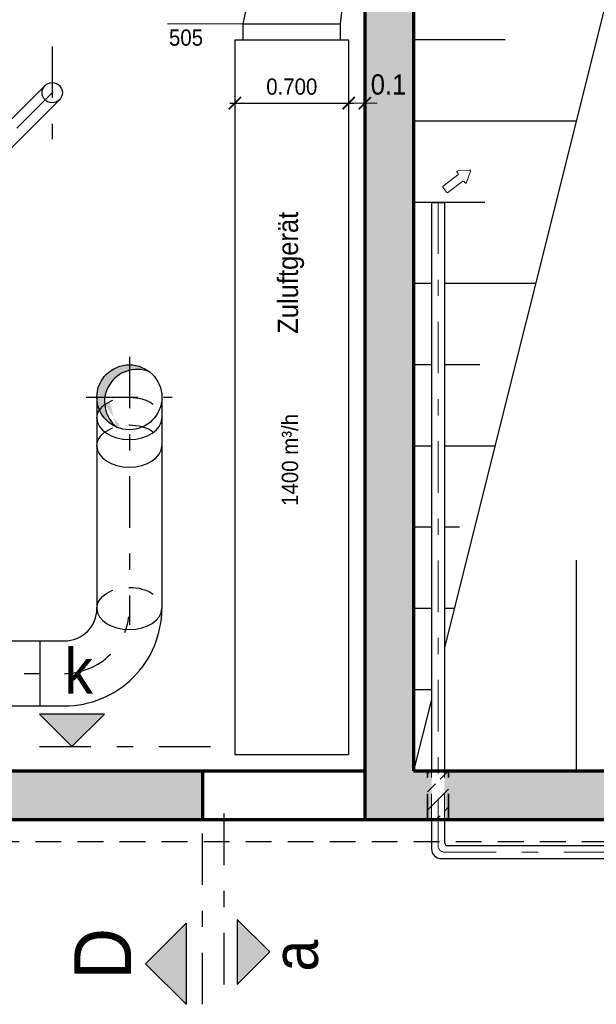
# Model space of a CAD drawing. Header units: metres. Extents: x -5 to 93, y -48 to 79.
# Tile 5 of 91: x 9.7 to 13.25, y -36.13 to -30.07. Entities that reach past the tile are written whole.
import ezdxf

# ---------------------------------------------------------------- set-up
doc = ezdxf.new("R2010")
doc.units = ezdxf.units.M
doc.header["$LTSCALE"] = 0.05
doc.header["$PDMODE"] = 35
doc.header["$PDSIZE"] = 0.1
doc.linetypes.add('STRICHPUNKT2', pattern=[12.7, 6.35, -3.175, 0, -3.175])
doc.linetypes.add('VERDECKT2', pattern=[4.762499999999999, 3.175, -1.5875])
for name, color, linetype, lineweight in [('Beschrifttung', 7, 'Continuous', 18), ('Beschriftung-Schnitte', 7, 'Continuous', 25), ('Lüftung', 82, 'Continuous', 30), ('Lüftung_mitte', 82, 'STRICHPUNKT2', 20), ('Lüftung_Text', 82, 'Continuous', 20), ('Lüftung_verdeckt', 82, 'VERDECKT2', 20), ('Rohre', 160, 'Continuous', 30), ('Rohre_mitte', 160, 'STRICHPUNKT2', 25), ('Rohre_verdeckt', 160, 'VERDECKT2', 25), ('Sonstiges-1', 3, 'Continuous', 25), ('Sonstiges-verdeckt', 3, 'VERDECKT2', 25), ('Wand', 6, 'Continuous', 70), ('Wand-Schraffur', 252, 'Continuous', 20), ('Wand-verdeckt-2', 2, 'VERDECKT2', 35)]:
    doc.layers.add(name, color=color, linetype=linetype, lineweight=lineweight)
doc.layers.add('Lüftung_Schnitte', color=7, linetype='Continuous')
doc.layers.add('Rohre_Schraffur', color=253, linetype='Continuous')
doc.styles.add('Arial', font='arial.ttf', dxfattribs={"width": 0.9})
doc.dimstyles.new('AEC Bemassung 1-50', dxfattribs={"dimtxt": 0.1, "dimasz": 0.075, "dimexe": 0.0625, "dimexo": 0, "dimgap": 0.05, "dimtad": 1, "dimdec": 3, "dimrnd": 0.005, "dimzin": 1, "dimdsep": 46, "dimtxsty": 'Arial', "dimblk": 'ARCHTICK', "dimcen": 0.125, "dimdle": 0.03125, "dimazin": 0, "dimtfac": 1, "dimtdec": 3, "dimtix": 1, "dimtmove": 2, "dimatfit": 2, "dimfxl": 1, "dimtolj": 1, "dimtzin": 0, "dimarcsym": 0})
pattern_1 = [(45, (0, 0), (-0.1122532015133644, 0.1122532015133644), []), (45, (0.11225325, 0), (-0.1122532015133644, 0.1122532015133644), [0.079375, -0.0396875])]

# ---------------------------------------------------------------- blocks, each defined once
blk = doc.blocks.new('_ArchTick')
at = {"color": 0, "linetype": 'ByBlock', "const_width": 0.15}
blk.add_lwpolyline([(-0.5, -0.5), (0.5, 0.5)], dxfattribs=at)
blk = doc.blocks.new('*D9')
at = {"layer": 'Defpoints', "color": 0, "transparency": 16777216}
for p in [(11.02938092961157, -30.19044844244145), (11.72938092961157, -30.19044844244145), (11.72938092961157, -30.57937763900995)]:
    blk.add_point(p, dxfattribs=at)
at = {"layer": 'Lüftung_Text', "color": 0, "lineweight": -2, "transparency": 16777216}
for p, q in [((11.02938092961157, -30.19044844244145), (11.02938092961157, -30.64187763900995)), ((11.72938092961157, -30.19044844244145), (11.72938092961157, -30.64187763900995)), ((10.99813092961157, -30.57937763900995), (11.76063092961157, -30.57937763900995))]:
    blk.add_line(p, q, dxfattribs=at)
at = {"layer": 'Lüftung_Text', "color": 0, "lineweight": -2, "transparency": 16777216, "xscale": 0.075, "yscale": 0.075, "zscale": 0.075, "rotation": 180}
blk.add_blockref('_ArchTick', (11.02938092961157, -30.57937763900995), dxfattribs=at)
at = {"layer": 'Lüftung_Text', "color": 0, "lineweight": -2, "transparency": 16777216, "xscale": 0.075, "yscale": 0.075, "zscale": 0.075}
blk.add_blockref('_ArchTick', (11.72938092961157, -30.57937763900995), dxfattribs=at)
at = {"layer": 'Lüftung_Text', "color": 0, "transparency": 16777216, "insert": (11.37938092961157, -30.47832034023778), "char_height": 0.1, "attachment_point": 5, "style": 'Arial'}
blk.add_mtext('\\A1;0.700', dxfattribs=at)
blk = doc.blocks.new('Pfeil')
at = {"layer": 'Beschrifttung'}
for p, q in [((-1.4210854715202e-14, -0.04000000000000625), (0, 0.04000000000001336)), ((0.01000000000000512, 0.05000000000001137), (0.2399999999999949, 0.05000000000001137)), ((0.25, 0.06000000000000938), (0.2499999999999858, 0.08131482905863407)), ((0.387519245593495, 0.008320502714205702), (0.2655470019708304, 0.08963533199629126)), ((0.009999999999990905, -0.05000000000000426), (0.2399999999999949, -0.05000000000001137)), ((0.25, -0.08131482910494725), (0.25, -0.06000000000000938)), ((0.2655470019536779, -0.08963533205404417), (0.3875192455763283, -0.008320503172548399))]:
    blk.add_line(p, q, dxfattribs=at)
for centre, start, end in [((0.01000000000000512, 0.04000000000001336), 90.0000000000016, 180), ((0.2399999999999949, 0.06000000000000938), 270, 0), ((0.2599999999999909, 0.08131482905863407), 56.30993241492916, 180), ((0.3819722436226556, -2.234514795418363e-10), 303.6900674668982, 56.30993241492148), ((0.009999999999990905, -0.04000000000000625), 180, 269.9999999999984), ((0.2399999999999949, -0.06000000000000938), 0, 90), ((0.2600000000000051, -0.08131482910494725), 180, 303.6900674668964)]:
    blk.add_arc(centre, 0.01, start, end, dxfattribs=at)

msp = doc.modelspace()

# ---------------------------------------------------------------- hatches: boundary and pattern name
at = {"layer": 'Beschriftung-Schnitte'}
msp.add_hatch(color=256, dxfattribs=at).paths.add_polyline_path([(10.72938092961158, -36.12725365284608), (10.47938092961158, -35.87725365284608), (10.72938092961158, -35.62725365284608)])
at = {"layer": 'Lüftung_Schnitte'}
for points in [[(10.22564322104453, -34.34044844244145), (10.02564322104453, -34.54044844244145), (9.825643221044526, -34.34044844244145)], [(11.04360717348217, -36.00510320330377), (11.24360717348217, -35.80510320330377), (11.04360717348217, -35.60510320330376)]]:
    msp.add_hatch(color=256, dxfattribs=at).paths.add_polyline_path(points)
at = {"layer": 'Rohre_Schraffur'}
h = msp.add_hatch(color=256, dxfattribs=at)
h.paths.add_polyline_path([(10.37938092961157, -32.19044844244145), (10.37938092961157, -32.22396506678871, -0.159506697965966), (10.50344814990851, -32.23358122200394, 0.1688711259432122)])
h.paths.add_polyline_path([(10.37938092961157, -32.19044844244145, 0.4142135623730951), (10.17938092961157, -32.39044844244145), (10.22867228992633, -32.39044844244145, -0.3071977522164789), (10.37938092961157, -32.22396506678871)])
edge = h.paths.add_edge_path()
edge.add_line((10.22867228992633, -32.39044844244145), (10.17938092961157, -32.39044844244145))
edge.add_arc((10.37938092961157, -32.39044844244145), 0.2000000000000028, 180, 203.1928444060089)
edge.add_ellipse((10.37938092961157, -32.5203873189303), major_axis=(-0.2000000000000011, 0), ratio=0.6496943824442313, start_angle=319.4120611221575, end_angle=336.8071555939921, ccw=False)
edge.add_arc((10.42672628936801, -32.41828031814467), 0.2000000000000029, 172.0007939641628, 185.0390397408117, ccw=False)
edge = h.paths.add_edge_path()
edge.add_ellipse((10.37938092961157, -32.5203873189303), major_axis=(-0.2000000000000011, 0), ratio=0.6496943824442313, start_angle=319.4120611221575, end_angle=336.807155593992)
edge.add_arc((10.37938092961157, -32.39044844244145), 0.2000000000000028, 203.1928444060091, 245.403195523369)
edge.add_ellipse((10.37938092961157, -32.69044844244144), major_axis=(-0.2000000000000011, 0), ratio=0.6496943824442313, start_angle=293.89776391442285, end_angle=294.5968044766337, ccw=False)
edge.add_arc((10.42672628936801, -32.41828031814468), 0.2000000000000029, 185.0390397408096, 230.071384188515, ccw=False)
at = {"layer": 'Wand-Schraffur'}
h = msp.add_hatch(dxfattribs=at)
h.set_pattern_fill('ANSI33', color=256, scale=0.025, style=0)
h.set_pattern_definition(pattern_1)
h.paths.add_polyline_path([(7.194860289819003, -34.69044844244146), (6.988238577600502, -34.69044844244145), (6.951058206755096, -34.99044844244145), (7.206247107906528, -34.99044844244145)])
h.paths.add_polyline_path([(10.82938092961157, -34.69044844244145), (7.194860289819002, -34.69044844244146), (7.206247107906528, -34.99044844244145), (10.82938092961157, -34.99044844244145)])
h.paths.add_polyline_path([(12.23938092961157, -34.69044844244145), (12.12938092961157, -34.69044844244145), (12.12938092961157, -27.69044844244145), (13.72938092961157, -27.69044844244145), (13.72938092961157, -27.55105052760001), (13.68438092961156, -27.55105052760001), (13.68438092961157, -27.53355052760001), (13.72938092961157, -27.53355052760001), (13.72938092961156, -27.39044844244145), (11.82938092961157, -27.39044844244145), (11.82938092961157, -34.99044844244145), (12.23938092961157, -34.99044844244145)])
h.paths.add_polyline_path([(13.72938092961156, -27.53355052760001), (13.68438092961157, -27.5335505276), (13.68438092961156, -27.55105052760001), (13.72938092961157, -27.55105052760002)], flags=16)
h.paths.add_polyline_path([(13.82938092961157, -27.39044844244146), (13.72938092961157, -27.39044844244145), (13.72938092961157, -27.53355052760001), (13.82938092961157, -27.53355052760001)])
h.paths.add_polyline_path([(13.82938092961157, -27.53355052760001), (13.72938092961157, -27.53355052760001), (13.72938092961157, -27.55105052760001), (13.82938092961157, -27.55105052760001)])
h.paths.add_polyline_path([(13.82938092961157, -27.55105052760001), (13.72938092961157, -27.55105052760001), (13.72938092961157, -27.69044844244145), (13.82938092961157, -27.69044844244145)])
h.paths.add_polyline_path([(13.92938092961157, -27.39044844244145), (13.82938092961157, -27.39044844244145), (13.82938092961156, -27.53355052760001), (13.92938092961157, -27.53355052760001)])
h.paths.add_polyline_path([(13.92938092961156, -27.53355052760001), (13.82938092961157, -27.5335505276), (13.82938092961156, -27.55105052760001), (13.92938092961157, -27.55105052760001)])
h.paths.add_polyline_path([(13.92938092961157, -27.55105052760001), (13.82938092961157, -27.55105052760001), (13.82938092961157, -27.69044844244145), (13.92938092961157, -27.69044844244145)])
h.paths.add_polyline_path([(15.62938092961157, -27.55105052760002), (15.58438092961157, -27.55105052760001), (15.58438092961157, -27.5335505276), (15.62938092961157, -27.53355052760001), (15.62938092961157, -27.39044844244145), (13.92938092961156, -27.39044844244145), (13.92938092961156, -27.53355052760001), (13.97438092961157, -27.53355052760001), (13.97438092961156, -27.55105052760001), (13.92938092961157, -27.55105052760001), (13.92938092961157, -27.69044844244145), (14.62938092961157, -27.69044844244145), (14.62938092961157, -34.54044844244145), (14.92938092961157, -34.54044844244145), (14.92938092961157, -27.69044844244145), (15.62938092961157, -27.69044844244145)])
h.paths.add_polyline_path([(15.72938092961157, -27.53355052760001), (15.62938092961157, -27.53355052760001), (15.62938092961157, -27.55105052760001), (15.72938092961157, -27.55105052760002)])
h.paths.add_polyline_path([(15.62938092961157, -27.53355052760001), (15.58438092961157, -27.53355052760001), (15.58438092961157, -27.55105052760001), (15.62938092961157, -27.55105052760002)], flags=16)
h.paths.add_polyline_path([(15.72938092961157, -27.39044844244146), (15.62938092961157, -27.39044844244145), (15.62938092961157, -27.53355052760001), (15.72938092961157, -27.53355052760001)])
h.paths.add_polyline_path([(15.72938092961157, -27.55105052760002), (15.62938092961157, -27.55105052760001), (15.62938092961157, -27.69044844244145), (15.72938092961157, -27.69044844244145)])
h.paths.add_polyline_path([(15.82938092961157, -27.39044844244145), (15.72938092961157, -27.39044844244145), (15.72938092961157, -27.53355052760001), (15.82938092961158, -27.53355052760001)])
h.paths.add_polyline_path([(15.82938092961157, -27.53355052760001), (15.72938092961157, -27.53355052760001), (15.72938092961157, -27.55105052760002), (15.82938092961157, -27.55105052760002)])
h.paths.add_polyline_path([(15.87438092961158, -27.53355052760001), (15.82938092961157, -27.53355052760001), (15.82938092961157, -27.55105052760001), (15.87438092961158, -27.55105052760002)], flags=17)
h.paths.add_polyline_path([(15.82938092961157, -27.55105052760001), (15.72938092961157, -27.55105052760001), (15.72938092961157, -27.69044844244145), (15.82938092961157, -27.69044844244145)])
h.paths.add_polyline_path([(17.72938092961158, -25.99044844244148), (17.60438092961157, -25.99044844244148), (17.60438092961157, -26.09044844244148), (17.55438092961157, -26.09044844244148), (17.55438092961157, -25.99044844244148), (17.42938092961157, -25.99044844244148), (17.42938092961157, -27.39044844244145), (15.82938092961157, -27.39044844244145), (15.82938092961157, -27.53355052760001), (15.87438092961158, -27.53355052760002), (15.87438092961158, -27.55105052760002), (15.82938092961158, -27.55105052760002), (15.82938092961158, -27.69044844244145), (17.42938092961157, -27.69044844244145), (17.42938092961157, -34.69044844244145), (17.31938092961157, -34.69044844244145), (17.31938092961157, -34.99044844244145), (17.42938092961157, -34.99044844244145), (17.42938092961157, -35.12544844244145), (17.72938092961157, -35.12544844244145), (17.72938092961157, -34.69044844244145)])
h.paths.add_polyline_path([(17.31938092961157, -34.69044844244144), (17.27938092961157, -34.69044844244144), (17.27938092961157, -34.99044844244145), (17.31938092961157, -34.99044844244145)], flags=17)
h.paths.add_polyline_path([(17.27938092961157, -34.69044844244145), (17.23938092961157, -34.69044844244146), (17.23938092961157, -34.99044844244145), (17.27938092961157, -34.99044844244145)], flags=16)
h.paths.add_polyline_path([(17.23938092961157, -34.69044844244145), (14.92938092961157, -34.69044844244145), (14.62938092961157, -34.69044844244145), (12.31938092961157, -34.69044844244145), (12.31938092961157, -34.99044844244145), (17.23938092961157, -34.99044844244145)])
h.paths.add_polyline_path([(14.92938092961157, -34.54044844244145), (14.62938092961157, -34.54044844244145), (14.62938092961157, -34.69044844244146), (14.92938092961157, -34.69044844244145)])
h.paths.add_polyline_path([(11.85188530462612, -30.37048439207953), (12.09748557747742, -30.37048439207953), (12.09748557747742, -30.56062763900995), (11.85188530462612, -30.56062763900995)], flags=24)
h = msp.add_hatch(dxfattribs=at)
h.set_pattern_fill('ANSI33', color=256, scale=0.025, style=0)
h.set_pattern_definition(pattern_1)
h.paths.add_polyline_path([(12.34438092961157, -34.69044844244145), (12.21438092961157, -34.69044844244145), (12.21438092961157, -34.99044844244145), (12.34438092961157, -34.99044844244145)])

# ---------------------------------------------------------------- linework, layer by layer
at = {"layer": 'Beschriftung-Schnitte', "color": 6, "linetype": 'STRICHPUNKT2'}
msp.add_line((10.82938092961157, -36.12725365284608), (10.82938092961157, -34.66764270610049), dxfattribs=at)
at = {"layer": 'Beschriftung-Schnitte'}
msp.add_lwpolyline([(10.72938092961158, -35.62725365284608), (10.72938092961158, -36.12725365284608), (10.47938092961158, -35.87725365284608)], close=True, dxfattribs=at)
at = {"layer": 'Lüftung'}
for p, q in [((11.07938092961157, -30.09044844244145), (11.27938092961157, -29.19044844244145)), ((11.67938092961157, -30.09044844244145), (11.77938092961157, -29.19044844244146)), ((11.07938092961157, -30.19044844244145), (11.07938092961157, -30.09044844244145)), ((11.07938092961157, -30.09044844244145), (11.67938092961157, -30.09044844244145)), ((11.67938092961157, -30.19044844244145), (11.67938092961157, -30.09044844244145)), ((11.02938092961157, -30.19044844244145), (11.02938092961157, -34.59044844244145)), ((11.02938092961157, -30.19044844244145), (11.72938092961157, -30.19044844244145)), ((11.72938092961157, -30.19044844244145), (11.72938092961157, -34.59044844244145)), ((12.23938092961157, -31.19044844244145), (12.23938092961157, -34.69044844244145)), ((12.31938092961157, -31.19044844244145), (12.31938092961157, -34.69044844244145)), ((11.02938092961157, -34.59044844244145), (11.72938092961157, -34.59044844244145)), ((12.23938092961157, -34.99044844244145), (12.23938092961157, -35.17044844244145)), ((12.31938092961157, -34.99044844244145), (12.31938092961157, -35.13044844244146)), ((12.33938092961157, -35.15044844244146), (13.87938092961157, -35.15044844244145)), ((12.29938092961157, -35.23044844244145), (13.87938092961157, -35.23044844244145))]:
    msp.add_line(p, q, dxfattribs=at)
msp.add_lwpolyline([(12.23938092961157, -31.19044844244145), (12.31938092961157, -31.19044844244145)], dxfattribs=at)
for centre, radius in [((12.33938092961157, -35.13044844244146), 0.02), ((12.29938092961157, -35.17044844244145), 0.06)]:
    msp.add_arc(centre, radius, 180, 270, dxfattribs=at)
at = {"layer": 'Lüftung_mitte'}
for p, q in [((12.27938092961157, -31.19044844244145), (12.27938092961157, -35.15044844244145)), ((12.31938092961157, -35.19044844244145), (13.9658091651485, -35.19044844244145))]:
    msp.add_line(p, q, dxfattribs=at)
msp.add_arc((12.31938092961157, -35.15044844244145), 0.04, 180, 270, dxfattribs=at)
at = {"layer": 'Lüftung_Schnitte', "color": 6, "linetype": 'STRICHPUNKT2'}
for p, q in [((9.825643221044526, -34.54044844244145), (10.99333197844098, -34.54044844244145)), ((10.96360717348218, -36.00510320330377), (10.96360717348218, -34.8374144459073))]:
    msp.add_line(p, q, dxfattribs=at)
at = {"layer": 'Lüftung_Schnitte'}
for points in [[(10.22564322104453, -34.34044844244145), (9.825643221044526, -34.34044844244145), (10.02564322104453, -34.54044844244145)], [(11.04360717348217, -35.60510320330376), (11.04360717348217, -36.00510320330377), (11.24360717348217, -35.80510320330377)]]:
    msp.add_lwpolyline(points, close=True, dxfattribs=at)
at = {"layer": 'Lüftung_Text'}
for p, q in [((11.07938092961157, -30.09044844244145), (10.61428894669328, -30.09044844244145)), ((11.72938092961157, -30.19044844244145), (11.72938092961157, -30.64187763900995)), ((11.82938092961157, -30.57937763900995), (11.82938092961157, -30.51687763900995)), ((11.72938092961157, -30.57937763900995), (11.65438092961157, -30.57937763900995)), ((11.72938092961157, -30.57937763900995), (11.82938092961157, -30.57937763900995)), ((11.82938092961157, -30.57937763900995), (11.90438092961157, -30.57937763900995))]:
    msp.add_line(p, q, dxfattribs=at)
at = {"layer": 'Lüftung_verdeckt'}
for p, q in [((12.23938092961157, -34.99044844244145), (12.23938092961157, -34.69044844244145)), ((12.31938092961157, -34.99044844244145), (12.31938092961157, -34.69044844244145))]:
    msp.add_line(p, q, dxfattribs=at)
at = {"layer": 'Rohre'}
for p, q in [((9.122614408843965, -31.20891038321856), (9.860270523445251, -30.47125426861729)), ((9.209538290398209, -31.29876319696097), (9.94865887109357, -30.55964261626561)), ((10.17938092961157, -32.39044844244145), (10.17938092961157, -33.69044844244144)), ((10.57938092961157, -32.39044844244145), (10.57938092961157, -33.69044844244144)), ((8.776450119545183, -33.89044844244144), (9.97938092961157, -33.89044844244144)), ((9.829380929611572, -33.89044844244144), (9.829380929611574, -34.29044844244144)), ((8.776450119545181, -34.29044844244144), (9.97938092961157, -34.29044844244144))]:
    msp.add_line(p, q, dxfattribs=at)
for centre, radius in [((9.904464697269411, -30.51544844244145), 0.06250000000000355), ((10.37938092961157, -32.39044844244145), 0.2000000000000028)]:
    msp.add_circle(centre, radius, dxfattribs=at)
for radius in [0.2, 0.6000000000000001]:
    msp.add_arc((9.97938092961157, -33.69044844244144), radius, 270, 5.088887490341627e-14, dxfattribs=at)
for centre in [(10.37938092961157, -32.5203873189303), (10.37938092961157, -32.69044844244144), (10.37938092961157, -33.69044844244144)]:
    msp.add_ellipse(centre, major_axis=(-0.2000000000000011, 0), ratio=0.6496943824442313, start_param=0, end_param=3.141592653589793, dxfattribs=at)
at = {"layer": 'Rohre_mitte'}
for p, q in [((9.90446469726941, -30.23010071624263), (9.904464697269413, -30.80079616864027)), ((9.166076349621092, -31.25383679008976), (9.93134642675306, -30.4885667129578)), ((10.37938092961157, -32.14089014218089), (10.37938092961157, -33.79044844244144)), ((10.11343841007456, -32.39044844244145), (10.64331332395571, -32.39044844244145)), ((4.109886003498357, -34.09044844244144), (9.97938092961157, -34.09044844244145))]:
    msp.add_line(p, q, dxfattribs=at)
msp.add_arc((9.97938092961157, -33.69044844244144), 0.4, 270, 5.088887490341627e-14, dxfattribs=at)
at = {"layer": 'Rohre_Schraffur'}
msp.add_arc((10.42672628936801, -32.41828031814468), 0.2000000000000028, 67.44256882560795, 231.6593174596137, dxfattribs=at)
at = {"layer": 'Rohre_verdeckt', "extrusion": (0, 0, -1)}
for centre in [(10.37938092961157, -32.5203873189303), (10.37938092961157, -32.69044844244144), (10.37938092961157, -33.69044844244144)]:
    msp.add_ellipse(centre, major_axis=(-0.2000000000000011, 0), ratio=0.6496943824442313, start_param=0, end_param=3.141592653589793, dxfattribs=at)
at = {"layer": 'Sonstiges-1'}
for p, q in [((13.62938092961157, -28.69044844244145), (12.31938092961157, -33.93044844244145)), ((12.69188092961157, -30.19044844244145), (12.12938092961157, -30.19044844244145)), ((13.12938092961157, -30.69044844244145), (12.12938092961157, -30.69044844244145)), ((12.56688092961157, -31.19044844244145), (12.12938092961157, -31.19044844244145)), ((12.23938092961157, -31.69044844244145), (12.12938092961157, -31.69044844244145)), ((12.87938092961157, -31.69044844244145), (12.31938092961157, -31.69044844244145)), ((12.23938092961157, -32.19044844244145), (12.12938092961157, -32.19044844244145)), ((12.53688092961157, -32.19044844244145), (12.31938092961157, -32.19044844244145)), ((12.23938092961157, -32.69044844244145), (12.12938092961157, -32.69044844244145)), ((12.62938092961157, -32.69044844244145), (12.31938092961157, -32.69044844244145)), ((12.23938092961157, -33.19044844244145), (12.12938092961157, -33.19044844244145)), ((12.41188092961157, -33.19044844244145), (12.31938092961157, -33.19044844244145)), ((13.12938092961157, -33.39379925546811), (13.12938092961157, -34.69044844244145)), ((12.23938092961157, -33.69044844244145), (12.12938092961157, -33.69044844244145)), ((12.37938092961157, -33.69044844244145), (12.31938092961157, -33.69044844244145)), ((12.23938092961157, -34.19044844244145), (12.12938092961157, -34.19044844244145)), ((12.23938092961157, -34.25044844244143), (12.12938092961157, -34.69044844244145))]:
    msp.add_line(p, q, dxfattribs=at)
at = {"layer": 'Sonstiges-verdeckt'}
msp.add_line((5.144380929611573, -35.12544844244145), (17.42938092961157, -35.12544844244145), dxfattribs=at)
at = {"layer": 'Wand'}
for p, q in [((11.82938092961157, -27.39044844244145), (11.82938092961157, -34.99044844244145)), ((12.12938092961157, -27.69044844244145), (12.12938092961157, -34.69044844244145)), ((5.579380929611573, -34.69044844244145), (11.82938092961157, -34.69044844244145)), ((10.82938092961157, -34.69044844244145), (10.82938092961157, -34.99044844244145)), ((5.279380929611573, -34.99044844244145), (17.42938092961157, -34.99044844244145))]:
    msp.add_line(p, q, dxfattribs=at)
msp.add_lwpolyline([(12.12938092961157, -34.69044844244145), (14.62938092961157, -34.69044844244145)], dxfattribs=at)
at = {"layer": 'Wand-verdeckt-2'}
for p, q in [((12.21438092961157, -34.99044844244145), (12.21438092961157, -34.69044844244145)), ((12.34438092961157, -34.99044844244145), (12.34438092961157, -34.69044844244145))]:
    msp.add_line(p, q, dxfattribs=at)

# ---------------------------------------------------------------- block references
at = {"layer": 'Lüftung_Text', "xscale": 0.075, "yscale": 0.075, "zscale": 0.075}
msp.add_blockref('_ArchTick', (11.72938092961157, -30.57937763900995), dxfattribs=at)
at = {"layer": 'Lüftung_Text'}
for name, p, xscale, yscale, zscale, rotation in [('_ArchTick', (11.82938092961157, -30.57937763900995), 0.075, 0.075, 0.075, 180), ('Pfeil', (12.32165172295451, -31.11290339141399), 0.4999999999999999, 0.4999999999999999, 0.4999999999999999, 37.12110238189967)]:
    msp.add_blockref(name, p, dxfattribs=dict(at, xscale=xscale, yscale=yscale, zscale=zscale, rotation=rotation))

# ---------------------------------------------------------------- texts
at = {"layer": 'Beschriftung-Schnitte', "color": 6, "style": 'Arial', "width": 0.9}
msp.add_text('D', height=0.35, rotation=90, dxfattribs=at).set_placement((10.39022948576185, -35.97549419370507))
at = {"layer": 'Lüftung_Schnitte', "color": 6, "style": 'Arial', "width": 0.9}
msp.add_text('k', height=0.28, dxfattribs=at).set_placement((9.979473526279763, -34.21553826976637))
msp.add_text('a', height=0.28, rotation=90, dxfattribs=at).set_placement((11.54038405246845, -35.9254591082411))
at = {"layer": 'Lüftung_Text', "style": 'Arial', "width": 0.9}
msp.add_text('505', height=0.1, dxfattribs=at).set_placement((10.62326538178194, -30.22594753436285))
for s, height, p in [('Zuluftgerät', 0.125, (11.41799079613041, -31.99966620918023)), ('1400 m³/h', 0.1, (11.41799079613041, -33.0589476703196))]:
    msp.add_text(s, height=height, rotation=90, dxfattribs=at).set_placement(p)
at = {"layer": 'Lüftung_Text', "insert": (11.97468544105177, -30.46555601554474), "char_height": 0.125, "attachment_point": 5, "style": 'Arial'}
msp.add_mtext('\\A1;0.1', dxfattribs=at)

# ---------------------------------------------------------------- dimensions: what is measured, and where the dimension line sits
at = {"layer": 'Lüftung_Text'}
dim = msp.add_linear_dim(base=(11.72938092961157, -30.57937763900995), p1=(11.02938092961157, -30.19044844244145), p2=(11.72938092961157, -30.19044844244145), dimstyle='AEC Bemassung 1-50', dxfattribs=at)
dim.commit()
dim.dimension.update_dxf_attribs({"geometry": '*D9', "text_midpoint": (11.37938092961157, -30.47832034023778)})

doc.saveas('drawing.dxf')
